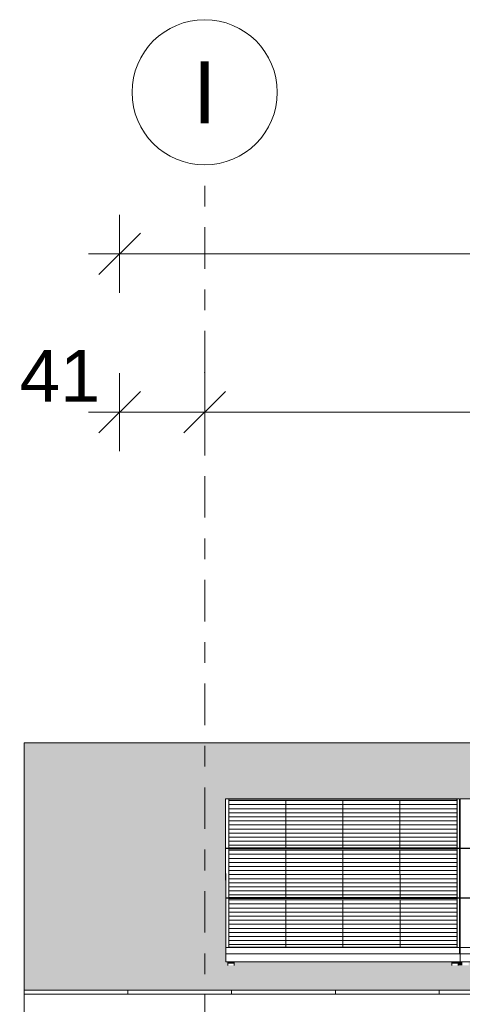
# Model space of a CAD drawing. Header units: metres. Extents: x -111 to -1, y -8 to 26.
# Tile 10 of 209: x -58.64 to -56.51, y 5.95 to 10.7. Entities that reach past the tile are written whole.
import ezdxf
from ezdxf.enums import TextEntityAlignment as Align

# ---------------------------------------------------------------- set-up
doc = ezdxf.new("R2010")
doc.units = ezdxf.units.M
doc.header["$MEASUREMENT"] = 0
doc.linetypes.add('Raster', pattern=[0.4, 0.2, -0.1, 0, -0.1])
for name, color, linetype in [('30 Dachaufbau', 7, 'Continuous'), ('70 PV-Anlage', 7, 'Continuous'), ('90 Achsraster', 7, 'Continuous'), ('94 Genehmigungsplanung Bemaßung', 7, 'Continuous')]:
    doc.layers.add(name, color=color, linetype=linetype)
doc.styles.add('ERSTELLTER_STIL_1', font='arial.ttf')
doc.styles.add('ERSTELLTER_STIL_2', font='arial.ttf')
doc.dimstyles.new('ERSTELLTER_STIL__1', dxfattribs={"dimtxt": 0.25, "dimasz": 0.19, "dimexe": 0.18, "dimexo": 0.1, "dimgap": 0, "dimtad": 1, "dimtih": 1, "dimtoh": 1, "dimzin": 0, "dimdsep": 46, "dimtxsty": 'ERSTELLTER_STIL_2', "dimblk": 'ARROWHEAD_6', "dimblk1": 'ARROWHEAD_6', "dimblk2": 'ARROWHEAD_6', "dimcen": 0.09, "dimclrd": 7, "dimclre": 7, "dimclrt": 7, "dimazin": 0, "dimtfac": 1, "dimtdec": 4, "dimtmove": 0, "dimatfit": 3, "dimfxl": 1, "dimtolj": 1, "dimtzin": 0, "dimarcsym": 0})

# ---------------------------------------------------------------- blocks, each defined once
blk = doc.blocks.new('*X3', base_point=(-27236.1321, 0))
at = {"layer": '30 Dachaufbau', "color": 7, "linetype": 'Continuous', "lineweight": 13}
for p, q in [((-58.1225, 6.0035), (-58.1225, 6.0233)), ((-58.1225, 6.0035), (-58.1225, 6.0233)), ((-57.6225, 6.0035), (-57.6225, 6.0233)), ((-57.6225, 6.0035), (-57.6225, 6.0233)), ((-57.1225, 6.0035), (-57.1225, 6.0233)), ((-57.1225, 6.0035), (-57.1225, 6.0233)), ((-56.6225, 6.0035), (-56.6225, 6.0233)), ((-56.6225, 6.0035), (-56.6225, 6.0233))]:
    blk.add_line(p, q, dxfattribs=at)
blk = doc.blocks.new('*X4', base_point=(-27236.1321, 0))
at = {"layer": '30 Dachaufbau', "linetype": 'Continuous', "lineweight": 0, "true_color": 0x000000}
blk.add_hatch(color=18, dxfattribs=at).paths.add_polyline_path([(-56.525, 6.8599), (-56.5249, 6.6824), (-56.5214, 6.6824), (-56.5215, 6.8599)])
blk = doc.blocks.new('*X5', base_point=(-27236.1321, 0))
at = {"layer": '30 Dachaufbau', "linetype": 'Continuous', "lineweight": 0, "true_color": 0x000000}
blk.add_hatch(color=18, dxfattribs=at).paths.add_polyline_path([(-56.5249, 6.6205), (-56.5247, 6.443), (-56.5213, 6.443), (-56.5214, 6.6205)])
blk = doc.blocks.new('*X6', base_point=(-27236.1321, 0))
at = {"layer": '30 Dachaufbau', "linetype": 'Continuous', "lineweight": 0, "true_color": 0x000000}
blk.add_hatch(color=18, dxfattribs=at).paths.add_polyline_path([(-56.5247, 6.3811), (-56.5246, 6.2278), (-56.5246, 6.2036), (-56.5211, 6.2036), (-56.5212, 6.3811)])
blk = doc.blocks.new('*X106', base_point=(-27236.1321, 0))
at = {"layer": '30 Dachaufbau', "linetype": 'Continuous', "lineweight": 0, "true_color": 0x000000}
h = blk.add_hatch(color=18, dxfattribs=at)
h.paths.add_polyline_path([(-58.6225, 6.0233), (-16.8411, 6.0233), (-16.8411, 7.2143), (-22.8511, 7.2143), (-22.8511, 7.0042), (-37.6511, 7.0042), (-37.6511, 7.2143), (-58.6225, 7.2143)])
h.paths.add_polyline_path([(-57.6516, 6.9157), (-57.6516, 6.9454), (-56.5251, 6.9454), (-56.525, 6.9051), (-56.5216, 6.9051), (-56.5216, 6.9157), (-56.5216, 6.9454), (-55.3951, 6.9454), (-55.395, 6.9051), (-55.3916, 6.9051), (-55.3916, 6.9157), (-55.3916, 6.9454), (-54.2651, 6.9454), (-54.265, 6.9051), (-54.2616, 6.9051), (-54.2616, 6.9157), (-54.2616, 6.9454), (-53.1351, 6.9454), (-53.135, 6.9051), (-53.1316, 6.9051), (-53.1316, 6.9157), (-53.1316, 6.9454), (-52.0051, 6.9454), (-52.005, 6.9051), (-52.0016, 6.9051), (-52.0016, 6.9157), (-52.0016, 6.9454), (-50.8751, 6.9454), (-50.875, 6.9051), (-50.8716, 6.9051), (-50.8716, 6.9157), (-50.8716, 6.9454), (-49.7451, 6.9454), (-49.745, 6.9051), (-49.7416, 6.9051), (-49.7416, 6.9157), (-49.7416, 6.9454), (-48.6151, 6.9454), (-48.615, 6.9051), (-48.6116, 6.9051), (-48.6116, 6.9157), (-48.6116, 6.9454), (-47.4851, 6.9454), (-47.485, 6.9051), (-47.4816, 6.9051), (-47.4816, 6.9157), (-47.4816, 6.9454), (-46.3551, 6.9454), (-46.355, 6.9051), (-46.3516, 6.9051), (-46.3516, 6.9157), (-46.3516, 6.9454), (-45.2251, 6.9454), (-45.225, 6.9051), (-45.2216, 6.9051), (-45.2216, 6.9157), (-45.2216, 6.9454), (-44.0951, 6.9454), (-44.095, 6.9051), (-44.0916, 6.9051), (-44.0916, 6.9157), (-44.0916, 6.9454), (-42.9651, 6.9454), (-42.965, 6.9051), (-42.9616, 6.9051), (-42.9616, 6.9157), (-42.9616, 6.9454), (-41.8351, 6.9454), (-41.835, 6.9051), (-41.8316, 6.9051), (-41.8316, 6.9157), (-41.8316, 6.9454), (-40.7051, 6.9454), (-40.705, 6.9051), (-40.7016, 6.9051), (-40.7016, 6.9157), (-40.7016, 6.9454), (-39.5751, 6.9454), (-39.575, 6.9051), (-39.5716, 6.9051), (-39.5716, 6.9157), (-39.5716, 6.9454), (-38.4451, 6.9454), (-38.445, 6.9051), (-38.4416, 6.9051), (-38.4416, 6.9157), (-38.4416, 6.9454), (-37.3151, 6.9454), (-37.315, 6.9051), (-37.3116, 6.9051), (-37.3116, 6.9157), (-37.3116, 6.9454), (-36.1851, 6.9454), (-36.185, 6.9051), (-36.1816, 6.9051), (-36.1816, 6.9157), (-36.1816, 6.9454), (-35.0551, 6.9454), (-35.055, 6.9051), (-35.0516, 6.9051), (-35.0516, 6.9157), (-35.0516, 6.9454), (-33.9251, 6.9454), (-33.925, 6.9051), (-33.9216, 6.9051), (-33.9216, 6.9157), (-33.9216, 6.9454), (-32.7951, 6.9454), (-32.795, 6.9051), (-32.7916, 6.9051), (-32.7916, 6.9058), (-32.7916, 6.9157), (-32.7916, 6.9454), (-31.6651, 6.9454), (-31.665, 6.9051), (-31.6616, 6.9051), (-31.6616, 6.9157), (-31.6616, 6.9454), (-30.5351, 6.9454), (-30.535, 6.9051), (-30.5316, 6.9051), (-30.5316, 6.9157), (-30.5316, 6.9454), (-29.4051, 6.9454), (-29.405, 6.9051), (-29.4016, 6.9051), (-29.4016, 6.9157), (-29.4016, 6.9454), (-28.2751, 6.9454), (-28.275, 6.9051), (-28.2716, 6.9051), (-28.2716, 6.9157), (-28.2716, 6.9454), (-27.1451, 6.9454), (-27.145, 6.9051), (-27.1416, 6.9051), (-27.1416, 6.9157), (-27.1416, 6.9454), (-26.0151, 6.9454), (-26.015, 6.9051), (-26.0116, 6.9051), (-26.0116, 6.9157), (-26.0116, 6.9454), (-24.8851, 6.9454), (-24.885, 6.9051), (-24.8816, 6.9051), (-24.8816, 6.9157), (-24.8816, 6.9454), (-23.7551, 6.9454), (-23.755, 6.9051), (-23.7516, 6.9051), (-23.7516, 6.9157), (-23.7516, 6.9454), (-22.6251, 6.9454), (-22.625, 6.9051), (-22.6216, 6.9051), (-22.6216, 6.9157), (-22.6216, 6.9454), (-21.4951, 6.9454), (-21.495, 6.9051), (-21.4916, 6.9051), (-21.4916, 6.9157), (-21.4916, 6.9454), (-20.3651, 6.9454), (-20.365, 6.9051), (-20.3616, 6.9051), (-20.3616, 6.9157), (-20.3616, 6.9454), (-19.2351, 6.9454), (-19.235, 6.9051), (-19.2316, 6.9051), (-19.2316, 6.9157), (-19.2316, 6.9454), (-18.1051, 6.9454), (-18.105, 6.9051), (-18.1016, 6.9051), (-18.1016, 6.8995), (-18.1016, 6.8599), (-18.105, 6.8599), (-18.1049, 6.6824), (-18.1014, 6.6824), (-18.1014, 6.6768), (-18.1014, 6.6657), (-18.1014, 6.6601), (-18.1014, 6.6205), (-18.1049, 6.6205), (-18.1047, 6.443), (-18.1013, 6.443), (-18.1012, 6.4374), (-18.1012, 6.4263), (-18.1012, 6.4207), (-18.1012, 6.3811), (-18.1047, 6.3811), (-18.1046, 6.2278), (-18.1046, 6.2036), (-18.1011, 6.2036), (-18.1011, 6.1981), (-18.1011, 6.1584), (-18.1111, 6.1584), (-18.1111, 6.1427), (-18.1411, 6.1427), (-18.1411, 6.1469), (-18.1411, 6.1584), (-19.1911, 6.1584), (-19.1911, 6.1427), (-19.2211, 6.1427), (-19.2211, 6.1469), (-19.2211, 6.1584), (-19.2411, 6.1584), (-19.2411, 6.1427), (-19.2711, 6.1427), (-19.2711, 6.1469), (-19.2711, 6.1584), (-20.3211, 6.1584), (-20.3211, 6.1427), (-20.3511, 6.1427), (-20.3511, 6.1469), (-20.3511, 6.1584), (-20.3711, 6.1584), (-20.3711, 6.1427), (-20.4011, 6.1427), (-20.4011, 6.1469), (-20.4011, 6.1584), (-21.4511, 6.1584), (-21.4511, 6.1427), (-21.4811, 6.1427), (-21.4811, 6.1469), (-21.4811, 6.1584), (-21.5011, 6.1584), (-21.5011, 6.1427), (-21.5311, 6.1427), (-21.5311, 6.1469), (-21.5311, 6.1584), (-22.5811, 6.1584), (-22.5811, 6.1427), (-22.6111, 6.1427), (-22.6111, 6.1468), (-22.6111, 6.1584), (-22.6311, 6.1584), (-22.6311, 6.1427), (-22.6611, 6.1427), (-22.6611, 6.1469), (-22.6611, 6.1584), (-23.7111, 6.1584), (-23.7111, 6.1427), (-23.7411, 6.1427), (-23.7411, 6.1468), (-23.7411, 6.1584), (-23.7611, 6.1584), (-23.7611, 6.1427), (-23.7911, 6.1427), (-23.7911, 6.1468), (-23.7911, 6.1584), (-24.8411, 6.1584), (-24.8411, 6.1426), (-24.8711, 6.1426), (-24.8711, 6.1468), (-24.8711, 6.1584), (-24.8911, 6.1584), (-24.8911, 6.1426), (-24.9211, 6.1426), (-24.9211, 6.1468), (-24.9211, 6.1584), (-25.9711, 6.1584), (-25.9711, 6.1426), (-26.0011, 6.1426), (-26.0011, 6.1468), (-26.0011, 6.1584), (-26.0211, 6.1584), (-26.0211, 6.1426), (-26.0511, 6.1426), (-26.0511, 6.1468), (-26.0511, 6.1584), (-27.1011, 6.1584), (-27.1011, 6.1426), (-27.1311, 6.1426), (-27.1311, 6.1468), (-27.1311, 6.1584), (-27.1511, 6.1584), (-27.1511, 6.1426), (-27.1811, 6.1426), (-27.1811, 6.1468), (-27.1811, 6.1584), (-28.2311, 6.1584), (-28.2311, 6.1426), (-28.2611, 6.1426), (-28.2611, 6.1468), (-28.2611, 6.1584), (-28.2811, 6.1584), (-28.2811, 6.1426), (-28.3111, 6.1426), (-28.3111, 6.1468), (-28.3111, 6.1584), (-29.3611, 6.1584), (-29.3611, 6.1426), (-29.3911, 6.1426), (-29.3911, 6.1468), (-29.3911, 6.1584), (-29.4111, 6.1584), (-29.4111, 6.1426), (-29.4411, 6.1426), (-29.4411, 6.1467), (-29.4411, 6.1584), (-30.4911, 6.1584), (-30.4911, 6.1426), (-30.5211, 6.1426), (-30.5211, 6.1467), (-30.5211, 6.1584), (-30.5411, 6.1584), (-30.5411, 6.1426), (-30.5711, 6.1426), (-30.5711, 6.1467), (-30.5711, 6.1584), (-31.6211, 6.1584), (-31.6211, 6.1426), (-31.6511, 6.1426), (-31.6511, 6.1467), (-31.6511, 6.1584), (-31.6711, 6.1584), (-31.6711, 6.1426), (-31.7011, 6.1426), (-31.7011, 6.1467), (-31.7011, 6.1584), (-32.7511, 6.1584), (-32.7511, 6.1425), (-32.7811, 6.1425), (-32.7811, 6.1467), (-32.7811, 6.1584), (-32.8011, 6.1584), (-32.8011, 6.1425), (-32.8311, 6.1425), (-32.8311, 6.1467), (-32.8311, 6.1584), (-33.8811, 6.1584), (-33.8811, 6.1425), (-33.9111, 6.1425), (-33.9111, 6.1467), (-33.9111, 6.1584), (-33.9311, 6.1584), (-33.9311, 6.1425), (-33.9611, 6.1425), (-33.9611, 6.1467), (-33.9611, 6.1584), (-35.0111, 6.1584), (-35.0111, 6.1425), (-35.0411, 6.1425), (-35.0411, 6.1467), (-35.0411, 6.1584), (-35.0611, 6.1584), (-35.0611, 6.1425), (-35.0911, 6.1425), (-35.0911, 6.1467), (-35.0911, 6.1584), (-36.1411, 6.1584), (-36.1411, 6.1425), (-36.1711, 6.1425), (-36.1711, 6.1467), (-36.1711, 6.1584), (-36.1911, 6.1584), (-36.1911, 6.1425), (-36.2211, 6.1425), (-36.2211, 6.1466), (-36.2211, 6.1584), (-37.2711, 6.1584), (-37.2711, 6.1425), (-37.3011, 6.1425), (-37.3011, 6.1467), (-37.3011, 6.1584), (-37.3211, 6.1584), (-37.3211, 6.1425), (-37.3511, 6.1425), (-37.3511, 6.1466), (-37.3511, 6.1584), (-38.4011, 6.1584), (-38.4011, 6.1425), (-38.4311, 6.1425), (-38.4311, 6.1466), (-38.4311, 6.1584), (-38.4511, 6.1584), (-38.4511, 6.1425), (-38.4811, 6.1425), (-38.4811, 6.1466), (-38.4811, 6.1584), (-39.5311, 6.1584), (-39.5311, 6.1424), (-39.5611, 6.1424), (-39.5611, 6.1466), (-39.5611, 6.1584), (-39.5811, 6.1584), (-39.5811, 6.1424), (-39.6111, 6.1424), (-39.6111, 6.1466), (-39.6111, 6.1584), (-40.6611, 6.1584), (-40.6611, 6.1424), (-40.6911, 6.1424), (-40.6911, 6.1466), (-40.6911, 6.1584), (-40.7111, 6.1584), (-40.7111, 6.1424), (-40.7411, 6.1424), (-40.7411, 6.1466), (-40.7411, 6.1584), (-41.7911, 6.1584), (-41.7911, 6.1424), (-41.8211, 6.1424), (-41.8211, 6.1466), (-41.8211, 6.1584), (-41.8411, 6.1584), (-41.8411, 6.1424), (-41.8711, 6.1424), (-41.8711, 6.1466), (-41.8711, 6.1584), (-42.9211, 6.1584), (-42.9211, 6.1424), (-42.9511, 6.1424), (-42.9511, 6.1466), (-42.9511, 6.1584), (-42.9711, 6.1584), (-42.9711, 6.1424), (-43.0011, 6.1424), (-43.0011, 6.1466), (-43.0011, 6.1584), (-44.0511, 6.1584), (-44.0511, 6.1424), (-44.0811, 6.1424), (-44.0811, 6.1466), (-44.0811, 6.1584), (-44.1011, 6.1584), (-44.1011, 6.1424), (-44.1311, 6.1424), (-44.1311, 6.1466), (-44.1311, 6.1584), (-45.1811, 6.1584), (-45.1811, 6.1424), (-45.2111, 6.1424), (-45.2111, 6.1465), (-45.2111, 6.1584), (-45.2311, 6.1584), (-45.2311, 6.1424), (-45.2611, 6.1424), (-45.2611, 6.1465), (-45.2611, 6.1584), (-46.3111, 6.1584), (-46.3111, 6.1424), (-46.3411, 6.1424), (-46.3411, 6.1465), (-46.3411, 6.1584), (-46.3611, 6.1584), (-46.3611, 6.1424), (-46.3911, 6.1424), (-46.3911, 6.1465), (-46.3911, 6.1584), (-47.4411, 6.1584), (-47.4411, 6.1423), (-47.4711, 6.1423), (-47.4711, 6.1465), (-47.4711, 6.1584), (-47.4911, 6.1584), (-47.4911, 6.1423), (-47.5211, 6.1423), (-47.5211, 6.1465), (-47.5211, 6.1584), (-48.5711, 6.1584), (-48.5711, 6.1423), (-48.6011, 6.1423), (-48.6011, 6.1465), (-48.6011, 6.1584), (-48.6211, 6.1584), (-48.6211, 6.1423), (-48.6511, 6.1423), (-48.6511, 6.1465), (-48.6511, 6.1584), (-49.7011, 6.1584), (-49.7011, 6.1423), (-49.7311, 6.1423), (-49.7311, 6.1465), (-49.7311, 6.1584), (-49.7511, 6.1584), (-49.7511, 6.1423), (-49.7811, 6.1423), (-49.7811, 6.1465), (-49.7811, 6.1584), (-50.8311, 6.1584), (-50.8311, 6.1423), (-50.8611, 6.1423), (-50.8611, 6.1465), (-50.8611, 6.1584), (-50.8811, 6.1584), (-50.8811, 6.1423), (-50.9111, 6.1423), (-50.9111, 6.1465), (-50.9111, 6.1584), (-51.9611, 6.1584), (-51.9611, 6.1423), (-51.9911, 6.1423), (-51.9911, 6.1465), (-51.9911, 6.1584), (-52.0111, 6.1584), (-52.0111, 6.1423), (-52.0411, 6.1423), (-52.0411, 6.1465), (-52.0411, 6.1584), (-53.0911, 6.1584), (-53.0911, 6.1423), (-53.1211, 6.1423), (-53.1211, 6.1464), (-53.1211, 6.1584), (-53.1411, 6.1584), (-53.1411, 6.1423), (-53.1711, 6.1423), (-53.1711, 6.1464), (-53.1711, 6.1584), (-54.2211, 6.1584), (-54.2211, 6.1423), (-54.2511, 6.1423), (-54.2511, 6.1464), (-54.2511, 6.1584), (-54.2711, 6.1584), (-54.2711, 6.1423), (-54.3011, 6.1423), (-54.3011, 6.1464), (-54.3011, 6.1584), (-55.3511, 6.1584), (-55.3511, 6.1422), (-55.3811, 6.1422), (-55.3811, 6.1464), (-55.3811, 6.1584), (-55.4011, 6.1584), (-55.4011, 6.1422), (-55.4311, 6.1422), (-55.4311, 6.1464), (-55.4311, 6.1584), (-56.4811, 6.1584), (-56.4811, 6.1422), (-56.5111, 6.1422), (-56.5111, 6.1464), (-56.5111, 6.1584), (-56.5311, 6.1584), (-56.5311, 6.1422), (-56.5611, 6.1422), (-56.5611, 6.1464), (-56.5611, 6.1584), (-57.6111, 6.1584), (-57.6111, 6.1422), (-57.6411, 6.1422), (-57.6411, 6.1464), (-57.6411, 6.1584), (-57.6511, 6.1584), (-57.6511, 6.164), (-57.6511, 6.2036), (-57.6512, 6.3811), (-57.6512, 6.3811), (-57.6512, 6.3867), (-57.6512, 6.3978), (-57.6513, 6.4034), (-57.6513, 6.4421), (-57.6514, 6.6205), (-57.6514, 6.6205), (-57.6514, 6.6261), (-57.6514, 6.6372), (-57.6514, 6.6428), (-57.6514, 6.6824), (-57.6515, 6.8599), (-57.6516, 6.8599), (-57.6516, 6.8654), (-57.6516, 6.905)], flags=0)
blk = doc.blocks.new('*D120', base_point=(-27236.1321, 0))
at = {"layer": '94 Genehmigungsplanung Bemaßung', "color": 7, "linetype": 'Continuous', "lineweight": 13}
for p, q in [((-58.1625, 9.3843), (-58.1625, 9.7593)), ((-17.3411, 9.3843), (-17.3411, 9.7593)), ((-58.0625, 9.6718), (-58.2625, 9.4718)), ((-17.2411, 9.6718), (-17.4411, 9.4718)), ((-58.3125, 9.5718), (-58.1625, 9.5718)), ((-58.1625, 9.5718), (-17.3411, 9.5718))]:
    blk.add_line(p, q, dxfattribs=at)
at = {"layer": '94 Genehmigungsplanung Bemaßung', "color": 7, "lineweight": 13, "insert": (-38.1808, 9.6218), "char_height": 0.25, "attachment_point": 7, "style": 'ERSTELLTER_STIL_2'}
blk.add_mtext('\\A1;{\\pql;\\fArial|b0|i0|c0|p0;\\W1.000000;40,82}', dxfattribs=at)
blk = doc.blocks.new('ARROWHEAD_6')
at = {"color": 0, "linetype": 'Continuous', "lineweight": 0}
for p, q in [((-0.5, -0.5), (0.5, 0.5)), ((0, 0), (-1, 0))]:
    blk.add_line(p, q, dxfattribs=at)
blk = doc.blocks.new('*D123', base_point=(-27236.1321, 0))
at = {"layer": '94 Genehmigungsplanung Bemaßung', "color": 7, "linetype": 'Continuous', "lineweight": 13}
for p, q in [((-58.1625, 8.6208), (-58.1625, 8.9958)), ((-57.7525, 8.6208), (-57.7525, 8.9958)), ((-58.0625, 8.9083), (-58.2625, 8.7083)), ((-57.6525, 8.9083), (-57.8525, 8.7083)), ((-58.3125, 8.8083), (-58.1625, 8.8083)), ((-58.1625, 8.8083), (-57.7525, 8.8083))]:
    blk.add_line(p, q, dxfattribs=at)
at = {"layer": '94 Genehmigungsplanung Bemaßung', "color": 7, "lineweight": 13, "insert": (-58.6439, 8.8583), "char_height": 0.25, "attachment_point": 7, "style": 'ERSTELLTER_STIL_2'}
blk.add_mtext('\\A1;{\\pql;\\fArial|b0|i0|c0|p0;\\W1.000000;41}', dxfattribs=at)
blk = doc.blocks.new('*D124', base_point=(-27236.1321, 0))
at = {"layer": '94 Genehmigungsplanung Bemaßung', "color": 7, "linetype": 'Continuous', "lineweight": 13}
for p, q in [((-57.7525, 8.6208), (-57.7525, 8.9958)), ((-52.7525, 8.6208), (-52.7525, 8.9958)), ((-57.6525, 8.9083), (-57.8525, 8.7083)), ((-52.6525, 8.9083), (-52.8525, 8.7083)), ((-57.7525, 8.8083), (-52.7525, 8.8083))]:
    blk.add_line(p, q, dxfattribs=at)
at = {"layer": '94 Genehmigungsplanung Bemaßung', "color": 7, "lineweight": 13, "insert": (-55.5861, 8.8583), "char_height": 0.25, "attachment_point": 7, "style": 'ERSTELLTER_STIL_2'}
blk.add_mtext('\\A1;{\\pql;\\fArial|b0|i0|c0|p0;\\W1.000000;5,00}', dxfattribs=at)
blk = doc.blocks.new('Standard-Rastermarker[22]_1', base_point=(-57.7525, 10))
at = {"layer": '90 Achsraster', "color": 14, "linetype": 'Raster', "lineweight": 18, "true_color": 0xa80000}
for q in [(-57.7525, 10), (-57.7525, -1)]:
    blk.add_line((-57.7525, 9), q, dxfattribs=at)
at = {"layer": '90 Achsraster', "color": 14, "linetype": 'Continuous', "lineweight": 18, "true_color": 0xa80000, "flags": 128}
blk.add_lwpolyline([(-57.7525, 10, 1), (-57.7525, 10.7, 1)], format="xyb", close=True, dxfattribs=at)
at = {"layer": '90 Achsraster', "color": 14, "linetype": 'Raster', "lineweight": 18, "true_color": 0xa80000}
blk.add_point((-57.7525, 9), dxfattribs=at)
blk.add_point((-57.7525, 9), dxfattribs=at)
at = {"layer": '90 Achsraster', "color": 14, "lineweight": 18, "true_color": 0xa80000, "style": 'ERSTELLTER_STIL_1'}
for tag, p in [('AC_MarkerText_1_0', (-57.7525, 10.5)), ('AC_MarkerText_1_1', (-57.7525, -2.2))]:
    blk.add_attdef(tag, text='', height=0.3, rotation=360, dxfattribs=at).set_placement(p, align=Align.TOP_CENTER)

msp = doc.modelspace()

# ---------------------------------------------------------------- hatches: boundary and pattern name
at = {"layer": '30 Dachaufbau', "linetype": 'Continuous', "lineweight": 0, "true_color": 0x000000}
for points in [[(-57.7077, 6.1478), (-57.6622, 6.1427), (-57.6459, 6.1427), (-57.6411, 6.1422), (-57.6411, 6.1464), (-57.6411, 6.1584), (-57.6511, 6.1584), (-57.6511, 6.164), (-57.6511, 6.2036), (-57.6512, 6.3811), (-57.6512, 6.3811), (-57.6512, 6.3867), (-57.6512, 6.3978), (-57.6513, 6.4034), (-57.6513, 6.4421), (-57.6514, 6.6205), (-57.6514, 6.6205), (-57.6514, 6.6261), (-57.6514, 6.6372), (-57.6514, 6.6428), (-57.6514, 6.6824), (-57.6515, 6.8599), (-57.6516, 6.8599), (-57.6516, 6.8654), (-57.7081, 6.8654), (-57.708, 6.6265), (-57.7036, 6.626), (-57.708, 6.626), (-57.7078, 6.3871), (-57.7034, 6.3867), (-57.7078, 6.3867)], [(-56.525, 6.8599), (-56.5249, 6.6824), (-56.5214, 6.6824), (-56.5215, 6.8599)], [(-56.5249, 6.6205), (-56.5247, 6.443), (-56.5213, 6.443), (-56.5214, 6.6205)], [(-56.5247, 6.3811), (-56.5246, 6.2278), (-56.5246, 6.2036), (-56.5211, 6.2036), (-56.5212, 6.3811)], [(-57.6111, 6.1427), (-56.5659, 6.1428), (-56.5611, 6.1422), (-56.5611, 6.1464), (-56.5611, 6.1584), (-57.6111, 6.1584)], [(-56.5311, 6.1584), (-56.5311, 6.1428), (-56.5159, 6.1428), (-56.5111, 6.1422), (-56.5111, 6.1464), (-56.5111, 6.1584)]]:
    msp.add_hatch(color=18, dxfattribs=at).paths.add_polyline_path(points)
at = {"layer": '70 PV-Anlage', "linetype": 'Continuous', "lineweight": 0, "true_color": 0x000000}
for points in [[(-57.6516, 6.9157), (-57.6514, 6.6768), (-57.6514, 6.7065), (-57.6516, 6.9454)], [(-56.5414, 6.9364), (-56.5366, 6.9364), (-56.5366, 6.9438)], [(-56.5414, 6.9364), (-56.5413, 6.7086), (-56.5364, 6.7086), (-56.5366, 6.9364)], [(-56.5366, 6.9438), (-56.5366, 6.9364), (-56.5364, 6.7086)], [(-56.5216, 6.9454), (-56.5216, 6.9157), (-56.5214, 6.6768), (-56.5214, 6.7065)], [(-57.6516, 6.8654), (-57.6516, 6.8599), (-57.6516, 6.8995), (-57.6516, 6.9051)], [(-57.6516, 6.8995), (-57.6516, 6.8599), (-57.6515, 6.8599)], [(-56.525, 6.9051), (-56.525, 6.8995), (-56.5216, 6.8995), (-56.5216, 6.9051)], [(-56.525, 6.8995), (-56.525, 6.8599), (-56.5216, 6.8599), (-56.5216, 6.8654), (-56.5216, 6.8995)], [(-56.5216, 6.8654), (-56.5216, 6.8599), (-56.5216, 6.8995), (-56.5216, 6.9051)], [(-56.5216, 6.8995), (-56.5216, 6.8599), (-56.5215, 6.8599)], [(-57.6514, 6.6763), (-57.6512, 6.4374), (-57.6512, 6.4671), (-57.6514, 6.706)], [(-56.5413, 6.697), (-56.5364, 6.697), (-56.5364, 6.7044)], [(-56.5413, 6.697), (-56.5411, 6.4692), (-56.5363, 6.4692), (-56.5364, 6.697)], [(-56.5364, 6.704), (-56.5364, 6.6964), (-56.5362, 6.4692)], [(-56.5214, 6.706), (-56.5214, 6.6763), (-56.5212, 6.4374), (-56.5212, 6.4671)], [(-57.6514, 6.6428), (-57.6514, 6.6372), (-57.6514, 6.6768), (-57.6514, 6.6824)], [(-57.6514, 6.6372), (-57.6514, 6.6657), (-57.6514, 6.6763)], [(-57.6514, 6.6261), (-57.6514, 6.6205), (-57.6514, 6.6601), (-57.6514, 6.6657)], [(-57.6514, 6.6601), (-57.6514, 6.6205), (-57.6514, 6.6205)], [(-56.5214, 6.6824), (-56.5249, 6.6824), (-56.5249, 6.6768), (-56.5214, 6.6768)], [(-56.5249, 6.6768), (-56.5249, 6.6657), (-56.5214, 6.6657), (-56.5214, 6.6768)], [(-56.5214, 6.6657), (-56.5249, 6.6657), (-56.5249, 6.6601), (-56.5214, 6.6601)], [(-56.5249, 6.6601), (-56.5249, 6.6205), (-56.5214, 6.6205), (-56.5214, 6.6261), (-56.5214, 6.6601)], [(-56.5214, 6.6261), (-56.5214, 6.6205), (-56.5214, 6.6601), (-56.5214, 6.6657)], [(-56.5214, 6.6601), (-56.5214, 6.6205), (-56.5214, 6.6205)], [(-57.6512, 6.4667), (-57.6512, 6.4369), (-57.6511, 6.1987), (-57.6511, 6.229)], [(-56.5411, 6.4576), (-56.5362, 6.4576), (-56.5362, 6.4651)], [(-56.5411, 6.4576), (-56.541, 6.2298), (-56.5361, 6.2298), (-56.5362, 6.4576)], [(-56.5362, 6.4646), (-56.5362, 6.457), (-56.5361, 6.2298)], [(-56.5212, 6.4667), (-56.5212, 6.4369), (-56.5211, 6.1987), (-56.5211, 6.229)], [(-57.6513, 6.4034), (-57.6512, 6.3978), (-57.6512, 6.4374), (-57.6513, 6.443)], [(-57.6512, 6.4369), (-57.6512, 6.3978), (-57.6512, 6.4263)], [(-57.6512, 6.3867), (-57.6512, 6.3811), (-57.6512, 6.4207), (-57.6512, 6.4263)], [(-57.6512, 6.4207), (-57.6512, 6.3811), (-57.6512, 6.3811)], [(-56.5213, 6.443), (-56.5247, 6.443), (-56.5247, 6.4374), (-56.5213, 6.4374)], [(-56.5212, 6.4374), (-56.5247, 6.4374), (-56.5247, 6.4263), (-56.5212, 6.4263)], [(-56.5212, 6.4263), (-56.5247, 6.4263), (-56.5247, 6.4207), (-56.5212, 6.4207)], [(-56.5247, 6.4207), (-56.5247, 6.3811), (-56.5212, 6.3811), (-56.5212, 6.3867), (-56.5212, 6.4207)], [(-56.5212, 6.3867), (-56.5212, 6.3811), (-56.5212, 6.4207), (-56.5212, 6.4263)], [(-56.5212, 6.4207), (-56.5212, 6.3811), (-56.5212, 6.3811)], [(-57.6511, 6.164), (-57.6511, 6.1584), (-57.6511, 6.1648), (-57.6511, 6.1987), (-57.6511, 6.2036)], [(-56.5246, 6.1984), (-56.5211, 6.1981), (-56.5211, 6.1987), (-56.5211, 6.2036), (-56.5246, 6.2036)], [(-57.6411, 6.1464), (-57.6411, 6.1411), (-57.6411, 6.1584)], [(-57.6111, 6.1584), (-57.6411, 6.1584), (-57.6411, 6.1495), (-57.6111, 6.1495)], [(-56.5611, 6.1584), (-56.5611, 6.1464), (-56.5611, 6.1422)], [(-56.5311, 6.1584), (-56.5611, 6.1584), (-56.5611, 6.1495), (-56.5311, 6.1495)], [(-56.5111, 6.1464), (-56.5111, 6.1422), (-56.5111, 6.1584)]]:
    msp.add_hatch(color=18, dxfattribs=at).paths.add_polyline_path(points)

# ---------------------------------------------------------------- linework, layer by layer
at = {"layer": '30 Dachaufbau', "color": 7, "linetype": 'Continuous', "lineweight": 13}
for p, q in [((-58.6225, 7.2143), (-58.6225, 6.0233)), ((-37.6511, 7.2143), (-58.6225, 7.2143)), ((-58.6225, 6.0035), (-58.6225, 6.0233)), ((-58.6225, 6.0233), (-16.8411, 6.0233)), ((-58.6225, 5.9044), (-58.6225, 6.0035)), ((-16.8411, 6.0035), (-58.6225, 6.0035))]:
    msp.add_line(p, q, dxfattribs=at)
at = {"layer": '70 PV-Anlage', "color": 7, "linetype": 'Continuous', "lineweight": 13}
for p, q in [((-56.5251, 6.9454), (-57.6516, 6.9454)), ((-57.6516, 6.9454), (-57.6514, 6.7065)), ((-57.6516, 6.9157), (-57.6516, 6.9454)), ((-57.6364, 6.7086), (-57.6366, 6.9438)), ((-57.6366, 6.9438), (-56.5366, 6.9438)), ((-56.5366, 6.9364), (-57.6366, 6.9364)), ((-57.3616, 6.9364), (-57.3616, 6.9365)), ((-57.3614, 6.7086), (-57.3616, 6.9364)), ((-57.0866, 6.9364), (-57.0866, 6.9365)), ((-57.0864, 6.7086), (-57.0866, 6.9364)), ((-56.8116, 6.9364), (-56.8116, 6.9365)), ((-56.8114, 6.7086), (-56.8116, 6.9364)), ((-56.5366, 6.9438), (-56.5364, 6.7086)), ((-56.5366, 6.9364), (-56.5366, 6.9438)), ((-56.5249, 6.7065), (-56.5251, 6.9454)), ((-55.3951, 6.9454), (-56.5216, 6.9454)), ((-56.5216, 6.9454), (-56.5214, 6.7065)), ((-56.5216, 6.9157), (-56.5216, 6.9454)), ((-57.6516, 6.9157), (-57.6516, 6.9051)), ((-57.6516, 6.9051), (-57.6516, 6.8995)), ((-57.6516, 6.8599), (-57.6516, 6.8995)), ((-57.6516, 6.8995), (-57.6514, 6.6824)), ((-57.6366, 6.9169), (-56.5366, 6.9169)), ((-57.6365, 6.8973), (-56.5365, 6.8973)), ((-56.5216, 6.9051), (-56.525, 6.9051)), ((-56.525, 6.8995), (-56.5216, 6.8995)), ((-56.5216, 6.9157), (-56.5216, 6.9051)), ((-56.5216, 6.9051), (-56.5216, 6.8995)), ((-56.5216, 6.8599), (-56.5216, 6.8995)), ((-56.5216, 6.8995), (-56.5214, 6.6824)), ((-57.6516, 6.8654), (-57.6516, 6.8599)), ((-57.6365, 6.8777), (-56.5365, 6.8777)), ((-57.6365, 6.8581), (-56.5365, 6.8581)), ((-57.6365, 6.8385), (-56.5365, 6.8385)), ((-56.525, 6.8599), (-56.5216, 6.8599)), ((-57.6365, 6.8189), (-56.5365, 6.8189)), ((-57.6365, 6.7993), (-56.5365, 6.7993)), ((-57.6365, 6.7797), (-56.5365, 6.7797)), ((-57.6364, 6.7601), (-56.5365, 6.7601)), ((-57.6364, 6.7405), (-56.5364, 6.7405)), ((-57.6514, 6.7065), (-56.5249, 6.7065)), ((-57.6514, 6.706), (-57.6514, 6.7065)), ((-56.5249, 6.706), (-57.6514, 6.706)), ((-57.6514, 6.706), (-57.6512, 6.4671)), ((-57.6514, 6.6763), (-57.6514, 6.706)), ((-57.6364, 6.7209), (-56.5364, 6.7209)), ((-56.5364, 6.7086), (-57.6364, 6.7086)), ((-57.6362, 6.4692), (-57.6364, 6.7044)), ((-57.6364, 6.7044), (-56.5364, 6.7044)), ((-56.5364, 6.697), (-57.6364, 6.697)), ((-57.3614, 6.697), (-57.3614, 6.6971)), ((-57.3613, 6.4692), (-57.3614, 6.697)), ((-57.0864, 6.697), (-57.0864, 6.6971)), ((-57.0863, 6.4692), (-57.0864, 6.697)), ((-56.8114, 6.697), (-56.8114, 6.6971)), ((-56.8113, 6.4692), (-56.8114, 6.697)), ((-56.5364, 6.7044), (-56.5362, 6.4692)), ((-56.5364, 6.697), (-56.5364, 6.7044)), ((-56.5249, 6.706), (-56.5249, 6.7065)), ((-56.5247, 6.4671), (-56.5249, 6.706)), ((-56.5214, 6.7065), (-55.3949, 6.7065)), ((-56.5214, 6.706), (-56.5214, 6.7065)), ((-55.3949, 6.706), (-56.5214, 6.706)), ((-56.5214, 6.706), (-56.5212, 6.4671)), ((-56.5214, 6.6763), (-56.5214, 6.706)), ((-57.6514, 6.6824), (-57.6514, 6.6768)), ((-57.6514, 6.6763), (-57.6514, 6.6657)), ((-57.6514, 6.6657), (-57.6514, 6.6601)), ((-57.6514, 6.6205), (-57.6514, 6.6601)), ((-57.6514, 6.6601), (-57.6513, 6.443)), ((-57.6364, 6.6775), (-56.5364, 6.6775)), ((-57.6364, 6.6579), (-56.5364, 6.6579)), ((-56.5214, 6.6824), (-56.5249, 6.6824)), ((-56.5249, 6.6768), (-56.5214, 6.6768)), ((-56.5214, 6.6657), (-56.5249, 6.6657)), ((-56.5249, 6.6601), (-56.5214, 6.6601)), ((-56.5214, 6.6768), (-56.5214, 6.6824)), ((-56.5214, 6.6763), (-56.5214, 6.6657)), ((-56.5214, 6.6657), (-56.5214, 6.6601)), ((-56.5214, 6.6205), (-56.5214, 6.6601)), ((-56.5214, 6.6601), (-56.5213, 6.443)), ((-57.6514, 6.6428), (-57.6514, 6.6372)), ((-57.6514, 6.6261), (-57.6514, 6.6205)), ((-57.6364, 6.6383), (-56.5364, 6.6383)), ((-57.6364, 6.6187), (-56.5364, 6.6187)), ((-57.6363, 6.5991), (-56.5363, 6.5991)), ((-56.5249, 6.6205), (-56.5214, 6.6205)), ((-57.6363, 6.5795), (-56.5363, 6.5795)), ((-57.6363, 6.5599), (-56.5363, 6.5599)), ((-57.6363, 6.5403), (-56.5363, 6.5403)), ((-57.6363, 6.5207), (-56.5363, 6.5207)), ((-57.6512, 6.4671), (-56.5247, 6.4671)), ((-57.6512, 6.4667), (-57.6512, 6.4671)), ((-56.5247, 6.4667), (-57.6512, 6.4667)), ((-57.6512, 6.4667), (-57.6511, 6.2278)), ((-57.6512, 6.4369), (-57.6512, 6.4667)), ((-57.6363, 6.5011), (-56.5363, 6.5011)), ((-57.6363, 6.4815), (-56.5363, 6.4815)), ((-56.5362, 6.4692), (-57.6362, 6.4692)), ((-57.6361, 6.2298), (-57.6362, 6.4651)), ((-57.6362, 6.4651), (-56.5362, 6.4651)), ((-56.5362, 6.4576), (-57.6362, 6.4576)), ((-57.3612, 6.4576), (-57.3612, 6.4577)), ((-57.3611, 6.2298), (-57.3612, 6.4576)), ((-57.0862, 6.4576), (-57.0862, 6.4577)), ((-57.0861, 6.2298), (-57.0862, 6.4576)), ((-56.8112, 6.4576), (-56.8112, 6.4577)), ((-56.8111, 6.2298), (-56.8112, 6.4576)), ((-56.5362, 6.4651), (-56.5361, 6.2298)), ((-56.5362, 6.4576), (-56.5362, 6.4651)), ((-56.5247, 6.4667), (-56.5247, 6.4671)), ((-56.5246, 6.2278), (-56.5247, 6.4667)), ((-56.5212, 6.4671), (-55.3947, 6.4671)), ((-56.5212, 6.4667), (-56.5212, 6.4671)), ((-55.3947, 6.4667), (-56.5212, 6.4667)), ((-56.5212, 6.4667), (-56.5211, 6.2278)), ((-56.5212, 6.4369), (-56.5212, 6.4667)), ((-57.6513, 6.443), (-57.6512, 6.4374)), ((-57.6512, 6.4369), (-57.6512, 6.4263)), ((-57.6512, 6.4263), (-57.6512, 6.4207)), ((-57.6512, 6.4207), (-57.6511, 6.2036)), ((-57.6512, 6.3811), (-57.6512, 6.4207)), ((-57.6362, 6.4381), (-56.5362, 6.4381)), ((-57.6362, 6.4185), (-56.5362, 6.4185)), ((-56.5213, 6.443), (-56.5247, 6.443)), ((-56.5247, 6.4374), (-56.5212, 6.4374)), ((-56.5212, 6.4263), (-56.5247, 6.4263)), ((-56.5247, 6.4207), (-56.5212, 6.4207)), ((-56.5212, 6.4374), (-56.5213, 6.443)), ((-56.5212, 6.4369), (-56.5212, 6.4263)), ((-56.5212, 6.4263), (-56.5212, 6.4207)), ((-56.5212, 6.3811), (-56.5212, 6.4207)), ((-56.5212, 6.4207), (-56.5211, 6.2036)), ((-57.6513, 6.4034), (-57.6512, 6.3978)), ((-57.6512, 6.3867), (-57.6512, 6.3811)), ((-57.6362, 6.3989), (-56.5362, 6.3989)), ((-57.6362, 6.3793), (-56.5362, 6.3793)), ((-57.6362, 6.3597), (-56.5362, 6.3597)), ((-56.5247, 6.3811), (-56.5212, 6.3811)), ((-57.6362, 6.3401), (-56.5362, 6.3401)), ((-57.6361, 6.3205), (-56.5362, 6.3205)), ((-57.6361, 6.3009), (-56.5361, 6.3009)), ((-57.6361, 6.2813), (-56.5361, 6.2813)), ((-57.6511, 6.2278), (-56.5246, 6.2278)), ((-57.6511, 6.2036), (-57.6511, 6.2278)), ((-57.6361, 6.2617), (-56.5361, 6.2617)), ((-57.6361, 6.2421), (-56.5361, 6.2421)), ((-56.5361, 6.2298), (-57.6361, 6.2298)), ((-56.5246, 6.1981), (-56.5246, 6.2278)), ((-56.5211, 6.2278), (-55.3946, 6.2278)), ((-56.5211, 6.2036), (-56.5211, 6.2278)), ((-57.6511, 6.2036), (-57.6511, 6.1981)), ((-57.6511, 6.1981), (-56.5211, 6.1981)), ((-57.6511, 6.1584), (-57.6511, 6.1981)), ((-56.5211, 6.2036), (-56.5246, 6.2036)), ((-56.5211, 6.1981), (-56.5211, 6.2036)), ((-56.5211, 6.1584), (-56.5211, 6.1981)), ((-56.5211, 6.1981), (-55.3911, 6.1981)), ((-57.6511, 6.164), (-57.6511, 6.1584)), ((-57.6511, 6.1584), (-56.5211, 6.1584)), ((-57.6411, 6.1584), (-57.6411, 6.1422)), ((-57.6111, 6.1584), (-57.6111, 6.1422)), ((-56.5611, 6.1584), (-56.5611, 6.1422)), ((-56.5311, 6.1584), (-56.5311, 6.1422)), ((-56.5211, 6.1584), (-55.3911, 6.1584))]:
    msp.add_line(p, q, dxfattribs=at)

# ---------------------------------------------------------------- block references
at = {"layer": '30 Dachaufbau', "lineweight": 0}
for name in ['*X106', '*X4', '*X5', '*X6', '*X3']:
    msp.add_blockref(name, (-27236.1321, 0), dxfattribs=at)
at = {"layer": '90 Achsraster', "color": 7, "linetype": 'Continuous', "lineweight": 18}
ref = msp.add_blockref('Standard-Rastermarker[22]_1', (-57.7525, 10), dxfattribs=at)
ref.add_attrib('AC_MarkerText_1', 'I', dxfattribs={"color": 14, "lineweight": 18, "true_color": 0xa80000, "height": 0.3, "rotation": 360, "style": 'ERSTELLTER_STIL_1'}).set_placement((-57.7525, 10.5), align=Align.TOP_CENTER)

# ---------------------------------------------------------------- dimensions: what is measured, and where the dimension line sits
at = {"layer": '94 Genehmigungsplanung Bemaßung', "color": 7, "linetype": 'Continuous', "lineweight": 13}
for base, p1, p2, picture, middle in [((-57.7525, 8.8083), (-58.1625, 3.35), (-57.7525, 10.35), '*D123', (-58.4536, 8.9833)), ((-52.7525, 8.8083), (-57.7525, 10.35), (-52.7525, 10.35), '*D124', (-55.2625, 8.9833)), ((-17.3411, 9.5718), (-58.1625, 3.35), (-17.3411, -0.4), '*D120', (-37.762, 9.7468))]:
    dim = msp.add_linear_dim(base=base, p1=p1, p2=p2, dimstyle='ERSTELLTER_STIL__1', dxfattribs=at)
    dim.commit()
    dim.dimension.update_dxf_attribs({"geometry": picture, "text_midpoint": middle, "dimtype": 160})

doc.saveas('drawing.dxf')
